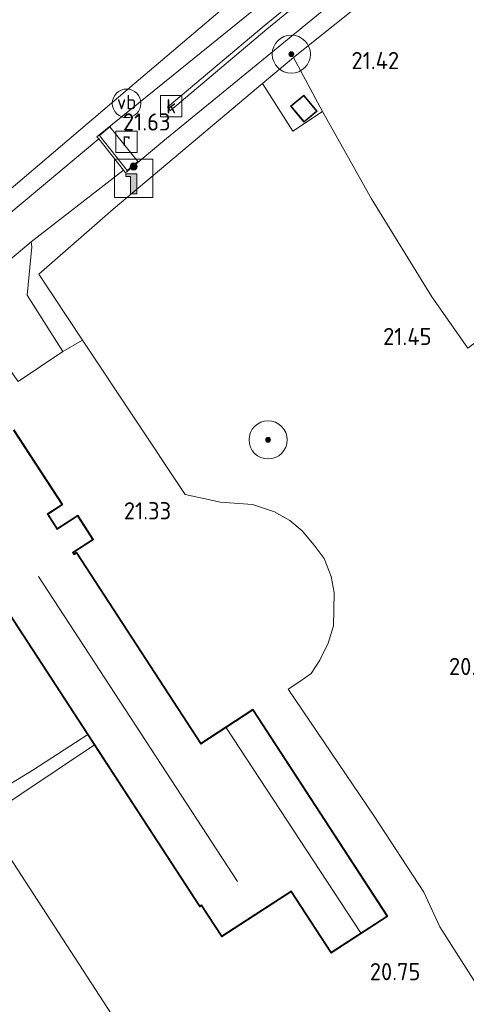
# Model space of a CAD drawing. Extents: x 196936 to 200438, y 361224 to 364196.
# Tile 92 of 256: x 197659 to 197706, y 363183 to 363286. Entities that reach past the tile are written whole.
import ezdxf
from ezdxf.enums import TextEntityAlignment as Align

# ---------------------------------------------------------------- set-up
doc = ezdxf.new("R2010")
doc.units = 0
for name, color, linetype, lineweight in [('B-ME-GR-BOOM-S', 90, 'Continuous', 25), ('B-ME-GR-GRAS-GV', 60, 'Continuous', 13), ('B-ME-GW-TALUD_KRUIN-G', 90, 'Continuous', 18), ('B-ME-IE-TERREINAFSCHEIDING_DOORGANG-G', 210, 'Continuous', 18), ('B-ME-IE-TERREINAFSCHEIDING_KUNSTMATIG_HEKWERK-G', 20, 'IE-TERREINAFSCHEIDING-KUNSTMATIG', 18), ('B-ME-KG-KADASTRAAL_DAKRAND-G', 170, 'Continuous', 18), ('B-ME-KG-KADASTRAAL_NOK-G', 10, 'Continuous', 18), ('B-ME-OG-BEBOUWING_BOERDERIJ-GV', 7, 'Continuous', 35), ('B-ME-OG-BEBOUWING_NUTSGEBOUW-GV', 7, 'Continuous', 18), ('B-ME-OG-HOOGTEPUNT-S', 7, 'Continuous', 25), ('B-ME-OG-TERREIN_ERF-GV', 7, 'Continuous', 18), ('B-ME-RI-GWA_KOLK-S', 30, 'Continuous', 25), ('B-ME-RI-GWA_RIOOLPUT-S', 30, 'Continuous', 25), ('B-ME-VH-GOOT-GV', 170, 'Continuous', 18), ('B-ME-VH-VERHARDING_ASFALT-GV', 252, 'Continuous', 18), ('B-ME-VH-VERHARDING_BETON-GV', 252, 'Continuous', 18), ('B-ME-VH-VERHARDING_GESLOTEN-GV', 252, 'Continuous', 18), ('B-ME-VH-VERHARDING_STRAATBAKSTEEN-GV', 252, 'Continuous', 18), ('B-ME-VW-VERKEERSTEKEN_BORD-S', 7, 'Continuous', 25), ('B-ME-VW-VERKEERSTEKEN_DRAAGCONSTRUCTIE-S', 7, 'Continuous', 25)]:
    doc.layers.add(name, color=color, linetype=linetype, lineweight=lineweight)
doc.styles.add('NLCS-ISO', font='NLCS-ISO.ttf')
doc.styles.add('NLCS-ISO-ANNOTATIVE-T18', font='NLCS-ISO.ttf', dxfattribs={"height": 1.8})
doc.linetypes.add('IE-TERREINAFSCHEIDING-KUNSTMATIG', pattern='A,4,[82,NLCS.SHX,S=0.75,R=90,X=0,Y=0],4,-2', length=10)

# ---------------------------------------------------------------- blocks, each defined once
blk = doc.blocks.new('SAL-HOOGTELABEL-SO')
at = {"color": 0, "linetype": 'ByBlock', "lineweight": -2, "style": 'NLCS-ISO-ANNOTATIVE-T18'}
blk.add_attdef('HOOGTE', text='', height=1.8, dxfattribs=at).set_placement((2.79, 0), align=Align.RIGHT)
blk = doc.blocks.new('SGR-BOOM_01-SO')
at = {"linetype": 'ByBlock', "lineweight": 18}
h = blk.add_hatch(color=0, dxfattribs=at)
h.dxf.hatch_style = 1
edge = h.paths.add_edge_path()
edge.add_arc((0, 0), 0.25, 0, 360)
at = {"color": 0, "linetype": 'ByBlock', "lineweight": 18}
for radius in [2, 0.25]:
    blk.add_circle((0, 0), radius, dxfattribs=at)
blk = doc.blocks.new('SIE-WEG_VERKEERSBORD_INFORMATIE-SO')
at = {"linetype": 'ByBlock', "lineweight": 18}
h = blk.add_hatch(color=0, dxfattribs=at)
h.dxf.hatch_style = 1
edge = h.paths.add_edge_path()
edge.add_arc((0, 1.25), 0.373, 0, 360)
h = blk.add_hatch(color=0, dxfattribs=at)
h.dxf.hatch_style = 1
h.paths.add_polyline_path([(0.32, 0.49), (-0.82, 0.49), (-0.82, 0.19), (-0.32, 0.19), (-0.32, -1.62), (0.32, -1.62)])
at = {"color": 0, "linetype": 'ByBlock', "lineweight": 18}
for points in [[(-2, -2), (2, -2), (2, 2), (-2, 2)], [(0.32, 0.49), (-0.82, 0.49), (-0.82, 0.19), (-0.32, 0.19), (-0.32, -1.62), (0.32, -1.62)]]:
    blk.add_lwpolyline(points, close=True, dxfattribs=at)
blk.add_circle((0, 1.25), 0.373, dxfattribs=at)
blk = doc.blocks.new('SRI-PUT_INSPECTIEPUT_RIOOLPUT-SO')
at = {"color": 0, "linetype": 'ByBlock', "lineweight": 18}
blk.add_lwpolyline([(-1.12, -1.12), (1.12, -1.12), (1.12, 1.12), (-1.12, 1.12)], close=True, dxfattribs=at)
at = {"color": 0, "linetype": 'ByBlock', "lineweight": 18, "style": 'NLCS-ISO'}
blk.add_text('r', height=1.5, dxfattribs=at).set_placement((0, 0.28), align=Align.MIDDLE_CENTER)
blk = doc.blocks.new('SRI-KOLK-SO')
at = {"color": 0, "linetype": 'ByBlock', "lineweight": 18}
blk.add_lwpolyline([(-1.125, -1.125), (1.125, -1.125), (1.125, 1.125), (-1.125, 1.125)], close=True, dxfattribs=at)
at = {"color": 0, "linetype": 'ByBlock', "lineweight": 18, "style": 'NLCS-ISO'}
blk.add_text('k', height=1.5, dxfattribs=at).set_placement((0, 0), align=Align.MIDDLE_CENTER)
blk = doc.blocks.new('SIE-WEG_PAAL_VERKEERSBORD-SO')
at = {"color": 0, "linetype": 'ByBlock', "lineweight": 18}
blk.add_circle((0, 0), 1.5, dxfattribs=at)
at = {"color": 0, "linetype": 'ByBlock', "lineweight": 18, "style": 'NLCS-ISO'}
blk.add_text('vb', height=1.5, dxfattribs=at).set_placement((0, 0.13), align=Align.MIDDLE_CENTER)

msp = doc.modelspace()

# ---------------------------------------------------------------- linework, layer by layer
at = {"layer": 'B-ME-GR-GRAS-GV'}
for points in [[(197670.726, 363279.699, 21.434), (197657.324, 363268.317, 21.381), (197635.539, 363250.039, 21.261), (197632.559, 363247.539, 21.245), (197608.763, 363226.92, 20.927), (197601.658, 363220.324, 20.709), (197596.954, 363220.404, 20.738), (197594.862, 363222.182, 20.829), (197593.606, 363223.227, 20.822), (197600.387, 363232.672, 21.29), (197604.284, 363238.974, 21.463), (197597.004, 363230.438, 21.566), (197592.296, 363224.409, 21.489), (197590.319, 363226.137, 21.48), (197617.697, 363260.809, 21.48), (197624.674, 363255.3, 21.48), (197648.566, 363285.557, 21.48), (197672.458, 363315.815, 21.48), (197673.333, 363314.892, 21.584), (197688.495, 363294.822, 21.605)], [(197708.812, 363254.335, 21.547), (197705.726, 363252.012, 21.503), (197701.933, 363257.372, 21.474), (197695.624, 363267.65, 21.427), (197690.465, 363276.825, 21.548), (197687.428, 363282.487, 21.656), (197708.93, 363299.655, 21.836), (197714.281, 363303.036, 21.917), (197716.722, 363304.4, 21.878), (197721.687, 363307.074, 21.863), (197722.764, 363304.907, 21.944), (197724.732, 363298.587, 21.893), (197729.35, 363282.248, 21.836), (197733.835, 363267.92, 21.83), (197731.517, 363267.876, 21.738), (197726.112, 363265.306, 21.62), (197715.613, 363259.082, 21.57), (197710.591, 363256.147, 21.555)], [(197613.75, 363228.798, 21.008), (197595.405, 363212.949, 20.429), (197594.242, 363214.376, 20.387), (197601.658, 363220.324, 20.709), (197608.763, 363226.92, 20.927), (197632.559, 363247.539, 21.245), (197635.539, 363250.039, 21.261), (197657.324, 363268.317, 21.381), (197670.726, 363279.699, 21.434), (197688.495, 363294.822, 21.605), (197696.594, 363301.062, 21.68), (197701.135, 363303.577, 21.788), (197701.017, 363303.198, 21.785), (197701.291, 363302.064, 21.754), (197696.388, 363298.122, 21.701), (197690.03, 363292.963, 21.634), (197676.286, 363281.812, 21.642), (197666.812, 363274.165, 21.646), (197667.004, 363273.935, 21.656), (197650.892, 363260.493, 21.41), (197636.532, 363248.384, 21.308)], [(197682.1166, 363113.0362, 16.7874), (197677.3937, 363112.3493, 16.7718), (197666.2169, 363126.0632, 17.208), (197636.469, 363162.563, 18.786), (197603.048, 363203.57, 19.955), (197605.06, 363205.787, 20.024), (197613.63, 363214.831, 20.492), (197623.571, 363226.373, 21.028), (197633.359, 363236.779, 21.104), (197639.311, 363226.649, 20.844), (197647.647, 363214.218, 20.687), (197655.001, 363202.706, 20.472), (197671.83, 363176.79, 20.138), (197675.145, 363170.012, 19.743), (197676.463, 363166.892, 19.577), (197679.364, 363161.647, 19.157), (197682.224, 363158.284, 18.861), (197686.769, 363151.599, 18.095), (197692.1836, 363142.9148, 17.3223), (197698.7587, 363131.7427, 16.9762), (197705.3853, 363120.7368, 16.7045), (197703.0225, 363116.4024, 16.5472), (197694.1507, 363115.0193, 16.6988)]]:
    msp.add_polyline3d(points, close=True, dxfattribs=at)
for points in [[(197708.93, 363299.655, 21.836), (197687.428, 363282.487, 21.656), (197684.197, 363279.735, 21.638), (197683.762, 363279.404, 21.641), (197668.524, 363266.588, 21.485), (197660.734, 363259.766, 21.503), (197665.292, 363252.83, 21.449), (197663.239, 363251.665, 21.401), (197659.495, 363257.561, 21.452), (197659.982, 363262.637, 21.452), (197659.906, 363263.158, 21.458), (197669.6, 363270.68, 21.591), (197669.823, 363270.393, 21.57), (197673.747, 363273.686, 21.723), (197692.533, 363289.069, 21.659)], [(197707.023, 363184.688, 20.723), (197702.777, 363191.326, 20.893), (197701.084, 363194.978, 21.089), (197695.909, 363202.942, 21.118), (197686.859, 363216.248, 21.413), (197688.108, 363217.057, 21.446), (197689.273, 363217.888, 21.464), (197690.2, 363219.3, 21.365), (197691.065, 363221.089, 21.383), (197691.622, 363222.9, 21.374), (197691.648, 363224.553, 21.404), (197691.691, 363226.403, 21.449), (197691.376, 363228.059, 21.461), (197690.649, 363229.971, 21.476), (197689.612, 363231.368, 21.488), (197688.329, 363232.85, 21.512), (197687.038, 363233.934, 21.443), (197685.435, 363234.841, 21.443), (197683.134, 363235.604, 21.452), (197679.772, 363235.857, 21.416), (197676.085, 363236.671, 21.509), (197665.292, 363252.83, 21.449), (197660.734, 363259.766, 21.503), (197668.524, 363266.588, 21.485), (197683.762, 363279.404, 21.641), (197684.197, 363279.735, 21.638), (197687.351, 363274.751, 21.545), (197690.465, 363276.825, 21.548), (197695.624, 363267.65, 21.427), (197701.933, 363257.372, 21.474), (197705.726, 363252.012, 21.503)]]:
    msp.add_polyline3d(points, dxfattribs=at)
at = {"layer": 'B-ME-GW-TALUD_KRUIN-G'}
msp.add_polyline3d([(197665.856, 363211.498, 21.628), (197660.219, 363207.842, 21.599), (197655.651, 363205.066, 21.538), (197651.902, 363211.319, 21.565), (197646.951, 363218.646, 21.567), (197642.55, 363224.962, 21.517), (197638.666, 363230.743, 21.47), (197634.866, 363235.854, 21.271), (197633.359, 363236.779, 21.104)], dxfattribs=at)
at = {"layer": 'B-ME-IE-TERREINAFSCHEIDING_DOORGANG-G'}
msp.add_polyline3d([(197702.777, 363191.326, 20.893), (197701.084, 363194.978, 21.089)], dxfattribs=at)
at = {"layer": 'B-ME-IE-TERREINAFSCHEIDING_KUNSTMATIG_HEKWERK-G'}
for points in [[(197690.465, 363276.825, 21.548), (197687.428, 363282.487, 21.656), (197708.93, 363299.655, 21.836), (197714.281, 363303.036, 21.917), (197716.722, 363304.4, 21.878), (197721.687, 363307.074, 21.863), (197722.764, 363304.907, 21.944), (197724.732, 363298.587, 21.893), (197729.35, 363282.248, 21.836), (197733.835, 363267.92, 21.83)], [(197670.726, 363279.699, 21.434), (197688.495, 363294.822, 21.605)], [(197670.726, 363279.699, 21.434), (197657.324, 363268.317, 21.381), (197635.539, 363250.039, 21.261)], [(197683.762, 363279.404, 21.641), (197684.197, 363279.735, 21.638), (197687.351, 363274.751, 21.545), (197690.465, 363276.825, 21.548)], [(197686.859, 363216.248, 21.413), (197688.108, 363217.057, 21.446), (197689.273, 363217.888, 21.464), (197690.2, 363219.3, 21.365), (197691.065, 363221.089, 21.383), (197691.622, 363222.9, 21.374), (197691.648, 363224.553, 21.404), (197691.691, 363226.403, 21.449), (197691.376, 363228.059, 21.461), (197690.649, 363229.971, 21.476), (197689.612, 363231.368, 21.488), (197688.329, 363232.85, 21.512), (197687.038, 363233.934, 21.443), (197685.435, 363234.841, 21.443), (197683.134, 363235.604, 21.452), (197679.772, 363235.857, 21.416), (197676.085, 363236.671, 21.509), (197665.292, 363252.83, 21.449), (197660.734, 363259.766, 21.503), (197668.524, 363266.588, 21.485), (197683.762, 363279.404, 21.641)], [(197705.726, 363252.012, 21.503), (197701.933, 363257.372, 21.474), (197695.624, 363267.65, 21.427), (197690.465, 363276.825, 21.548)], [(197663.239, 363251.665, 21.401), (197665.292, 363252.83, 21.449)], [(197666.559, 363210.419, 21.324), (197655.001, 363202.706, 20.472), (197647.647, 363214.218, 20.687), (197639.311, 363226.649, 20.844), (197633.359, 363236.779, 21.104)], [(197701.084, 363194.978, 21.089), (197695.909, 363202.942, 21.118), (197686.859, 363216.248, 21.413)], [(197671.83, 363176.79, 20.138), (197655.001, 363202.706, 20.472)], [(197711.315, 363177.515, 20.392), (197707.023, 363184.688, 20.723), (197702.777, 363191.326, 20.893)]]:
    msp.add_polyline3d(points, dxfattribs=at)
at = {"layer": 'B-ME-KG-KADASTRAAL_DAKRAND-G'}
msp.add_polyline3d([(197688.537, 363275.763, 23.93), (197687.197, 363277.358, 23.93), (197688.507, 363278.443, 23.93), (197689.841, 363276.86, 23.93)], close=True, dxfattribs=at)
msp.add_polyline3d([(197658.082, 363243.39, 24.249), (197663.135, 363235.631, 24.262), (197661.595, 363234.628, 24.386), (197662.653, 363233.003, 24.373), (197662.695, 363233.03, 23.247), (197664.785, 363234.392, 23.247), (197666.371, 363231.957, 23.247), (197664.304, 363230.611, 23.247), (197664.262, 363230.584, 24.347), (197664.418, 363230.344, 24.336), (197664.672, 363230.51, 24.315), (197677.712, 363210.487, 24.402), (197683.169, 363214.041, 24.286), (197697.214, 363192.476, 24.31), (197691.385, 363188.68, 24.296), (197687.191, 363195.119, 24.058), (197687.149, 363195.091, 23.369), (197679.921, 363190.384, 23.369), (197677.792, 363193.653, 24.489), (197677.613, 363193.536, 24.431), (197656.736, 363225.593, 24.399)], dxfattribs=at)
at = {"layer": 'B-ME-KG-KADASTRAAL_NOK-G'}
for points in [[(197660.696, 363228.072, 27.215), (197681.556, 363196.085, 27.209)], [(197680.4, 363212.178, 26.272), (197694.443, 363190.731, 26.354)]]:
    msp.add_polyline3d(points, dxfattribs=at)
at = {"layer": 'B-ME-OG-BEBOUWING_BOERDERIJ-GV'}
msp.add_polyline3d([(197658.097, 363243.459, 21.308), (197663.204, 363235.616, 21.308), (197661.664, 363234.613, 21.308), (197662.667, 363233.072, 21.308), (197664.8, 363234.461, 21.308), (197666.44, 363231.942, 21.308), (197664.331, 363230.569, 21.308), (197664.432, 363230.414, 21.308), (197664.687, 363230.579, 21.308), (197677.726, 363210.556, 21.308), (197683.184, 363214.11, 21.308), (197697.283, 363192.461, 20.981), (197691.37, 363188.61, 21.005), (197687.177, 363195.049, 21.308), (197679.906, 363190.315, 21.218), (197677.777, 363193.584, 21.308), (197677.598, 363193.467, 21.308), (197666.559, 363210.419, 21.324), (197665.856, 363211.498, 21.628), (197656.667, 363225.608, 21.555)], dxfattribs=at)
at = {"layer": 'B-ME-OG-BEBOUWING_NUTSGEBOUW-GV'}
msp.add_polyline3d([(197689.911, 363276.854, 21.548), (197688.531, 363275.693, 21.561), (197687.126, 363277.365, 21.656), (197688.513, 363278.513, 21.582)], close=True, dxfattribs=at)
at = {"layer": 'B-ME-OG-TERREIN_ERF-GV'}
for points in [[(197658.544, 363248.502, 21.401), (197663.239, 363251.665, 21.401), (197665.292, 363252.83, 21.449), (197676.085, 363236.671, 21.509), (197679.772, 363235.857, 21.416), (197683.134, 363235.604, 21.452), (197685.435, 363234.841, 21.443), (197687.038, 363233.934, 21.443), (197688.329, 363232.85, 21.512), (197689.612, 363231.368, 21.488), (197690.649, 363229.971, 21.476), (197691.376, 363228.059, 21.461), (197691.691, 363226.403, 21.449), (197691.648, 363224.553, 21.404), (197691.622, 363222.9, 21.374), (197691.065, 363221.089, 21.383), (197690.2, 363219.3, 21.365), (197689.273, 363217.888, 21.464), (197688.108, 363217.057, 21.446), (197686.859, 363216.248, 21.413), (197695.909, 363202.942, 21.118), (197701.084, 363194.978, 21.089), (197702.777, 363191.326, 20.893), (197707.023, 363184.688, 20.723)], [(197671.83, 363176.79, 20.138), (197655.001, 363202.706, 20.472), (197666.559, 363210.419, 21.324), (197677.598, 363193.467, 21.308), (197677.777, 363193.584, 21.308), (197679.906, 363190.315, 21.218), (197687.177, 363195.049, 21.308), (197691.37, 363188.61, 21.005), (197697.283, 363192.461, 20.981), (197683.184, 363214.11, 21.308), (197677.726, 363210.556, 21.308), (197664.687, 363230.579, 21.308), (197664.432, 363230.414, 21.308), (197664.331, 363230.569, 21.308), (197666.44, 363231.942, 21.308), (197664.8, 363234.461, 21.308), (197662.667, 363233.072, 21.308), (197661.664, 363234.613, 21.308), (197663.204, 363235.616, 21.308), (197658.097, 363243.459, 21.308)], [(197656.667, 363225.608, 21.555), (197665.856, 363211.498, 21.628), (197660.219, 363207.842, 21.599), (197655.651, 363205.066, 21.538)]]:
    msp.add_polyline3d(points, dxfattribs=at)
msp.add_polyline3d([(197651.902, 363211.319, 21.565), (197655.651, 363205.066, 21.538), (197660.219, 363207.842, 21.599), (197665.856, 363211.498, 21.628), (197666.559, 363210.419, 21.324), (197655.001, 363202.706, 20.472), (197647.647, 363214.218, 20.687), (197639.311, 363226.649, 20.844), (197633.359, 363236.779, 21.104), (197634.866, 363235.854, 21.271), (197638.666, 363230.743, 21.47), (197642.55, 363224.962, 21.517), (197646.951, 363218.646, 21.567)], close=True, dxfattribs=at)
at = {"layer": 'B-ME-VH-GOOT-GV'}
msp.add_polyline3d([(197780.608, 363337.822, 21.293), (197768.228, 363332.633, 21.52), (197756.155, 363327.903, 21.638), (197744.162, 363323.069, 21.725), (197732.307, 363318.343, 21.734), (197723.043, 363313.694, 21.721), (197714.318, 363308.635, 21.664), (197705.872, 363302.577, 21.682), (197694.878, 363293.823, 21.59), (197684.646, 363285.44, 21.516), (197674.521, 363276.918, 21.516), (197674.231, 363277.262, 21.516), (197684.359, 363285.786, 21.516), (197694.595, 363294.173, 21.59), (197705.601, 363302.936, 21.682), (197714.073, 363309.013, 21.664), (197722.829, 363314.09, 21.721), (197732.122, 363318.754, 21.734), (197743.995, 363323.487, 21.725), (197755.989, 363328.321, 21.638), (197768.059, 363333.05, 21.52), (197780.437, 363338.238, 21.293)], dxfattribs=at)
at = {"layer": 'B-ME-VH-VERHARDING_ASFALT-GV'}
msp.add_polyline3d([(197624.002, 363232.725, 21.095), (197597.829, 363209.974, 20.459), (197595.405, 363212.949, 20.429), (197613.75, 363228.798, 21.008), (197636.532, 363248.384, 21.308), (197650.892, 363260.493, 21.41), (197667.004, 363273.935, 21.656), (197669.6, 363270.68, 21.591), (197659.906, 363263.158, 21.458), (197649.811, 363254.671, 21.38), (197639.735, 363245.998, 21.287)], close=True, dxfattribs=at)
at = {"layer": 'B-ME-VH-VERHARDING_BETON-GV'}
for points in [[(197687.428, 363282.487, 21.656), (197690.465, 363276.825, 21.548), (197687.351, 363274.751, 21.545), (197684.197, 363279.735, 21.638)], [(197687.126, 363277.365, 21.656), (197688.531, 363275.693, 21.561), (197689.911, 363276.854, 21.548), (197688.513, 363278.513, 21.582)]]:
    msp.add_polyline3d(points, close=True, dxfattribs=at)
at = {"layer": 'B-ME-VH-VERHARDING_GESLOTEN-GV'}
msp.add_polyline3d([(197671.102, 363271.557, 21.701), (197670.002, 363270.644, 21.621), (197667.079, 363274.316, 21.635), (197668.164, 363275.192, 21.701)], close=True, dxfattribs=at)
at = {"layer": 'B-ME-VH-VERHARDING_STRAATBAKSTEEN-GV'}
for points in [[(197780.437, 363338.238, 21.293), (197768.059, 363333.05, 21.52), (197755.989, 363328.321, 21.638), (197743.995, 363323.487, 21.725), (197732.122, 363318.754, 21.734), (197722.829, 363314.09, 21.721), (197714.073, 363309.013, 21.664), (197705.601, 363302.936, 21.682), (197694.595, 363294.173, 21.59), (197684.359, 363285.786, 21.516), (197674.231, 363277.262, 21.516), (197674.521, 363276.918, 21.516), (197684.646, 363285.44, 21.516), (197694.878, 363293.823, 21.59), (197705.872, 363302.577, 21.682), (197714.318, 363308.635, 21.664), (197723.043, 363313.694, 21.721), (197732.307, 363318.343, 21.734), (197744.162, 363323.069, 21.725), (197756.155, 363327.903, 21.638), (197768.228, 363332.633, 21.52), (197780.608, 363337.822, 21.293)], [(197692.533, 363289.069, 21.659), (197673.747, 363273.686, 21.723), (197669.823, 363270.393, 21.57), (197669.6, 363270.68, 21.591), (197667.004, 363273.935, 21.656), (197666.812, 363274.165, 21.646), (197676.286, 363281.812, 21.642), (197690.03, 363292.963, 21.634)]]:
    msp.add_polyline3d(points, dxfattribs=at)
msp.add_polyline3d([(197663.239, 363251.665, 21.401), (197658.544, 363248.502, 21.401), (197655.042, 363253.453, 21.401), (197649.811, 363254.671, 21.38), (197659.906, 363263.158, 21.458), (197659.982, 363262.637, 21.452), (197659.495, 363257.561, 21.452)], close=True, dxfattribs=at)

# ---------------------------------------------------------------- block references
at = {"layer": 'B-ME-GR-BOOM-S'}
for p in [(197687.205, 363282.826, 21.633), (197684.77, 363242.394, 21.424)]:
    msp.add_blockref('SGR-BOOM_01-SO', p, dxfattribs=at)
at = {"layer": 'B-ME-OG-HOOGTEPUNT-S'}
for p, values in [((197695.721, 363281.26, 21.421), {'HOOGTE': '21.42'}), ((197671.746, 363274.819, 21.627), {'HOOGTE': '21.63'}), ((197699.118, 363252.33, 21.448), {'HOOGTE': '21.45'}), ((197671.809, 363234.059, 21.329), {'HOOGTE': '21.33'}), ((197706.33, 363217.739, 20.993), {'HOOGTE': '20.99'}), ((197697.951, 363185.745, 20.753), {'HOOGTE': '20.75'})]:
    msp.add_blockref('SAL-HOOGTELABEL-SO', p, dxfattribs=at).add_auto_attribs(values)
at = {"layer": 'B-ME-RI-GWA_KOLK-S'}
msp.add_blockref('SRI-KOLK-SO', (197674.61, 363277.371, 21.54), dxfattribs=at)
at = {"layer": 'B-ME-RI-GWA_RIOOLPUT-S'}
msp.add_blockref('SRI-PUT_INSPECTIEPUT_RIOOLPUT-SO', (197669.914, 363273.644, 21.678), dxfattribs=at)
at = {"layer": 'B-ME-VW-VERKEERSTEKEN_BORD-S'}
msp.add_blockref('SIE-WEG_VERKEERSBORD_INFORMATIE-SO', (197670.677, 363269.802, 21.563), dxfattribs=at)
at = {"layer": 'B-ME-VW-VERKEERSTEKEN_DRAAGCONSTRUCTIE-S'}
msp.add_blockref('SIE-WEG_PAAL_VERKEERSBORD-SO', (197669.933, 363277.67, 21.624), dxfattribs=at)

doc.saveas('drawing.dxf')
